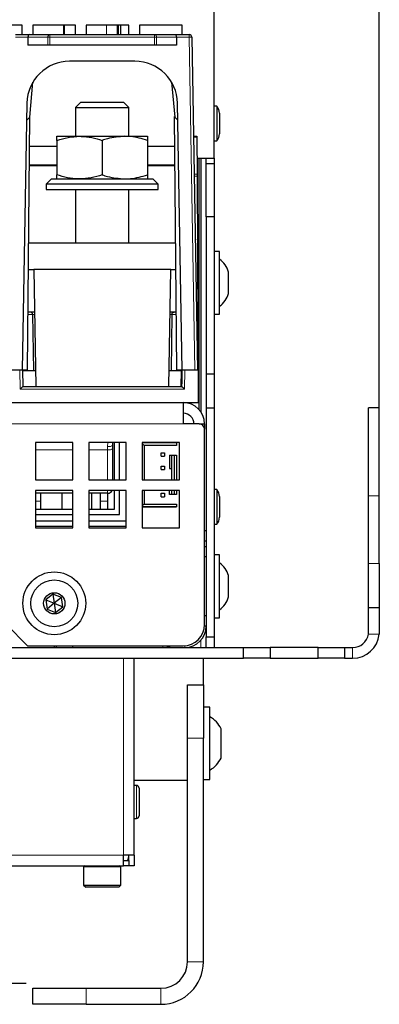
# Paper-space layout 'Blatt5' of a CAD drawing. Header units: millimetres. Extents: x 5 to 418, y 2 to 292.
# Tile 13 of 31: x 276 to 309, y 106 to 199. Entities that reach past the tile are written whole.
import ezdxf

# ---------------------------------------------------------------- set-up
doc = ezdxf.new("R2010")
doc.units = ezdxf.units.MM
doc.layers.add('SLD-0', color=7, linetype='Continuous')
doc.styles.add('SLDTEXTSTYLE1', font='TXT', dxfattribs={"width": 0.605})
doc.dimstyles.new('SLDDIMSTYLE6', dxfattribs={"dimtxt": 3.5, "dimasz": 3.302, "dimexe": 0, "dimexo": 0.0625, "dimgap": 0.875, "dimtad": 1, "dimlfac": 2, "dimrnd": 1e-09, "dimzin": 12, "dimdsep": 46, "dimtxsty": 'SLDTEXTSTYLE1', "dimsah": 1, "dimcen": 0.09, "dimadec": 0, "dimazin": 3, "dimtfac": 1, "dimtofl": 0, "dimtmove": 0, "dimatfit": 3, "dimfxl": 1, "dimfrac": 2, "dimtolj": 1, "dimtzin": 12, "dimarcsym": 0})
doc.dimstyles.new('SLDDIMSTYLE7', dxfattribs={"dimtxt": 3.5, "dimasz": 3.302, "dimexe": 0, "dimexo": 0.0625, "dimgap": 0.875, "dimtad": 1, "dimlfac": 2, "dimrnd": 1e-09, "dimzin": 12, "dimdsep": 46, "dimtxsty": 'SLDTEXTSTYLE1', "dimsah": 1, "dimcen": 0.09, "dimadec": 0, "dimazin": 3, "dimtfac": 1, "dimtmove": 0, "dimatfit": 0, "dimfxl": 1, "dimfrac": 2, "dimtolj": 1, "dimtzin": 12, "dimarcsym": 0})

# ---------------------------------------------------------------- blocks, each defined once
blk = doc.blocks.new('_D_35')
at = {"layer": 'SLD-0', "color": 7}
for p, q in [((263.793, 125.169), (263.793, 107.148)), ((269.793, 125.169), (269.793, 107.148)), ((263.793, 108.148), (241.267, 108.148)), ((269.793, 108.148), (263.793, 108.148)), ((269.793, 108.148), (276.143, 108.148))]:
    blk.add_line(p, q, dxfattribs=at)
for points in [[(263.793, 108.148), (260.491, 108.656), (260.491, 107.64)], [(269.793, 108.148), (273.095, 107.64), (273.095, 108.656)]]:
    blk.add_solid(points, dxfattribs=at)
at = {"layer": 'SLD-0', "color": 7, "char_height": 3.5, "attachment_point": 1, "style": 'SLDTEXTSTYLE1'}
for s, insert in [('%%c', (247.547, 112.659)), ('D=', (241.267, 112.669)), ('12', (252.65, 112.669))]:
    blk.add_mtext(s, dxfattribs=dict(at, insert=insert))
blk = doc.blocks.new('_D_36')
at = {"layer": 'SLD-0', "color": 7}
for p, q in [((113.293, 153.905), (113.293, 269.669)), ((309.293, 153.905), (309.293, 269.669)), ((113.293, 268.669), (309.293, 268.669))]:
    blk.add_line(p, q, dxfattribs=at)
for points in [[(113.293, 268.669), (116.595, 268.161), (116.595, 269.177)], [(309.293, 268.669), (305.991, 269.177), (305.991, 268.161)]]:
    blk.add_solid(points, dxfattribs=at)
at = {"layer": 'SLD-0', "color": 7, "insert": (207.282, 273.18), "char_height": 3.5, "attachment_point": 1, "style": 'SLDTEXTSTYLE1'}
blk.add_mtext('392', dxfattribs=at)

psp = doc.layouts.new('Blatt5')

# ---------------------------------------------------------------- linework, layer by layer
at = {"color": 7, "linetype": 'Continuous', "lineweight": 25}
for p, q in [((293.7926, 185.6183), (293.7926, 221.3683)), ((275.7926, 198.1183), (271.7926, 198.1183)), ((275.7926, 197.2183), (275.7926, 198.1183)), ((280.7926, 198.1183), (276.7926, 198.1183)), ((276.7926, 198.1183), (276.7926, 197.2183)), ((280.7926, 197.2183), (280.7926, 198.1183)), ((285.7926, 198.1183), (281.7926, 198.1183)), ((281.7926, 198.1183), (281.7926, 197.2183)), ((284.6926, 198.1183), (284.6926, 197.2183)), ((284.7926, 198.1183), (284.7926, 197.2183)), ((285.0426, 197.2183), (285.0426, 198.1183)), ((285.7926, 197.2183), (285.7926, 198.1183)), ((290.7926, 198.1183), (286.7926, 198.1183)), ((286.7926, 198.1183), (286.7926, 197.2183)), ((290.7926, 197.2183), (290.7926, 198.1183)), ((275.1381, 197.2183), (276.4231, 197.2183)), ((276.3196, 196.964), (276.325, 196.2183)), ((276.4231, 197.2183), (278.3733, 197.2183)), ((278.3733, 197.2183), (288.2119, 197.2183)), ((288.2119, 197.2183), (290.1621, 197.2183)), ((290.1621, 197.2183), (291.4471, 197.2183)), ((290.2656, 196.964), (290.2602, 196.2183)), ((291.697, 196.9727), (292.2426, 165.7183)), ((278.2019, 196.2183), (276.325, 196.2183)), ((278.3787, 196.2183), (278.2019, 196.2183)), ((288.2065, 196.2183), (278.3787, 196.2183)), ((288.3833, 196.2183), (288.2065, 196.2183)), ((290.2602, 196.2183), (288.3833, 196.2183)), ((286.3556, 194.7183), (280.2296, 194.7183)), ((276.4942, 189.4683), (276.7808, 192.7447)), ((289.8043, 192.7447), (290.091, 189.4683)), ((276.2302, 190.7881), (275.7926, 165.7183)), ((281.2926, 190.8683), (280.7926, 190.3683)), ((281.2926, 190.8683), (285.2926, 190.8683)), ((285.7926, 190.3683), (285.2926, 190.8683)), ((290.7926, 165.7183), (290.355, 190.7881)), ((294.0426, 190.5008), (293.7926, 190.5008)), ((294.0426, 190.5006), (294.0426, 187.2358)), ((276.2926, 165.7183), (276.5005, 189.54)), ((280.7926, 190.3683), (280.7926, 187.6683)), ((280.7926, 190.3683), (285.7926, 190.3683)), ((285.7926, 187.6683), (285.7926, 190.3683)), ((290.2926, 165.7183), (290.0847, 189.54)), ((294.2926, 189.8392), (294.2926, 187.8973)), ((276.202, 189.1762), (276.4942, 189.4683)), ((290.091, 189.4683), (290.3831, 189.1762)), ((279.0426, 187.6683), (281.1676, 187.6683)), ((279.0426, 187.2887), (279.0426, 184.0479)), ((281.1676, 187.6683), (285.4176, 187.6683)), ((283.2926, 187.2887), (283.2926, 184.0479)), ((285.4176, 187.6683), (287.5426, 187.6683)), ((287.5426, 187.2887), (287.5426, 184.0479)), ((291.8594, 187.6683), (292.1835, 187.6683)), ((292.1838, 187.5951), (292.199, 184.1128)), ((293.7926, 187.2358), (294.0426, 187.2358)), ((279.0426, 186.7183), (276.4759, 186.7183)), ((290.1093, 186.7183), (287.5426, 186.7183)), ((276.4601, 184.9183), (277.0426, 184.9183)), ((276.7926, 184.9683), (276.4606, 184.9683)), ((279.0426, 184.9683), (276.7926, 184.9683)), ((276.7926, 184.9183), (276.7935, 184.9683)), ((277.0426, 184.9183), (279.0426, 184.9183)), ((289.7926, 184.9683), (287.5426, 184.9683)), ((287.5426, 184.9183), (289.5426, 184.9183)), ((289.5426, 184.9183), (290.125, 184.9183)), ((289.7917, 184.9683), (289.7926, 184.9183)), ((290.1246, 184.9683), (289.7926, 184.9683)), ((292.1925, 185.6183), (293.7926, 185.6183)), ((292.3676, 185.6183), (292.3676, 162.019)), ((292.5426, 185.6183), (292.5426, 161.7986)), ((293.0426, 185.1183), (293.0426, 185.6183)), ((293.0426, 185.1183), (293.7926, 185.1183)), ((293.0426, 180.1183), (293.0426, 185.1183)), ((293.7926, 185.6183), (293.7926, 185.1183)), ((293.7926, 185.1183), (293.7926, 180.1183)), ((278.5426, 183.6683), (278.0426, 183.1683)), ((278.0426, 183.1683), (278.0426, 182.6683)), ((288.5426, 183.1683), (278.0426, 183.1683)), ((278.5426, 183.6683), (288.0426, 183.6683)), ((288.5426, 183.1683), (288.0426, 183.6683)), ((288.5426, 182.6683), (288.5426, 183.1683)), ((292.1998, 183.9404), (292.2926, 162.6683)), ((278.0426, 182.6683), (288.5426, 182.6683)), ((280.7926, 182.6683), (280.7926, 177.6683)), ((285.7926, 177.6683), (285.7926, 182.6683)), ((292.2188, 179.5683), (292.3676, 179.5683)), ((292.2196, 179.3933), (292.3676, 179.3933)), ((293.7926, 180.1183), (293.0426, 180.1183)), ((293.0426, 180.1183), (293.0426, 165.3683)), ((293.7926, 180.1183), (293.7926, 165.3683)), ((276.3969, 177.6683), (290.1883, 177.6683)), ((292.2926, 171.1433), (292.2926, 177.6433)), ((294.2926, 176.8683), (293.7926, 176.8683)), ((294.2926, 170.9685), (294.2926, 176.8683)), ((292.2926, 176.0683), (292.2341, 176.0683)), ((276.3751, 175.1683), (276.8608, 175.1683)), ((289.7244, 175.1683), (276.8608, 175.1683)), ((276.8608, 175.1683), (277.0528, 164.1683)), ((289.5324, 164.1683), (289.7244, 175.1683)), ((289.7244, 175.1683), (290.2101, 175.1683)), ((295.1426, 172.9184), (295.1426, 174.9183)), ((276.9306, 171.1683), (276.3401, 171.1683)), ((290.245, 171.1683), (289.6546, 171.1683)), ((292.2531, 171.7183), (292.2926, 171.7183)), ((292.2926, 171.1433), (292.3676, 171.1433)), ((292.2926, 170.1433), (292.2926, 171.1433)), ((276.7548, 170.9227), (276.836, 165.6683)), ((289.8303, 170.9227), (289.7492, 165.6683)), ((292.3676, 170.1433), (292.2926, 170.1433)), ((293.7926, 170.9683), (294.2926, 170.9683)), ((275.7926, 165.7183), (274.5927, 165.7183)), ((276.2926, 165.7183), (275.7926, 165.7183)), ((275.8007, 165.7183), (275.8278, 164.1683)), ((275.8016, 165.6683), (276.836, 165.6683)), ((276.836, 165.6683), (277.0266, 165.6683)), ((289.5586, 165.6683), (289.7492, 165.6683)), ((289.7492, 165.6683), (290.7402, 165.6683)), ((290.7926, 165.7183), (290.2926, 165.7183)), ((290.714, 164.1683), (290.7402, 165.6683)), ((290.7393, 165.7183), (290.7619, 164.4265)), ((290.7574, 164.1683), (290.7844, 165.7183)), ((291.9925, 165.7183), (290.7926, 165.7183)), ((292.2426, 165.7183), (291.9925, 165.7183)), ((293.0426, 165.3683), (293.0426, 162.1683)), ((293.0426, 165.3683), (293.7926, 165.3683)), ((293.7926, 165.3683), (293.7926, 162.1683)), ((275.8277, 164.1683), (290.7574, 164.1683)), ((238.2926, 162.6683), (292.2926, 162.6683)), ((290.8926, 162.6683), (290.8926, 160.6683)), ((293.0426, 162.1683), (293.7926, 162.1683)), ((293.0426, 162.1683), (293.0426, 140.6683)), ((293.7926, 162.1683), (293.7926, 140.6683)), ((309.2926, 162.1683), (308.2926, 162.1683)), ((308.2926, 153.9048), (308.2926, 162.1683)), ((309.2926, 153.9048), (309.2926, 162.1683)), ((292.3926, 160.6683), (290.8926, 160.6683)), ((292.3926, 160.6683), (292.8926, 160.6683)), ((292.8926, 160.6683), (292.8926, 160.1683)), ((292.8926, 141.8183), (292.8926, 160.1683)), ((280.5426, 158.9183), (277.0426, 158.9183)), ((277.0426, 158.9183), (277.0426, 155.4183)), ((280.5426, 155.4183), (280.5426, 158.9183)), ((285.5426, 158.9183), (282.0426, 158.9183)), ((282.0426, 158.9183), (282.0426, 155.4183)), ((284.2926, 158.6788), (284.2994, 158.9183)), ((284.2926, 158.3568), (284.2926, 158.6788)), ((284.2926, 155.4183), (284.2926, 158.3568)), ((284.4176, 158.9183), (284.4176, 155.4183)), ((284.9176, 155.4183), (284.9176, 158.9183)), ((285.5176, 158.9183), (285.5176, 155.4183)), ((285.5426, 155.4183), (285.5426, 158.9183)), ((290.5426, 158.9183), (287.0426, 158.9183)), ((287.0426, 158.9183), (287.0426, 155.4183)), ((290.2676, 158.8933), (287.0426, 158.8933)), ((287.2176, 158.6433), (287.0426, 158.8183)), ((290.2676, 158.6433), (287.2176, 158.6433)), ((287.2176, 158.6433), (287.2176, 155.4183)), ((290.2676, 158.9183), (290.2676, 158.8933)), ((290.2676, 158.8933), (290.2676, 158.6433)), ((290.5426, 155.4183), (290.5426, 158.9183)), ((289.6176, 157.7433), (289.6176, 156.4933)), ((289.6176, 157.7433), (289.8176, 157.7433)), ((289.8176, 155.4183), (289.8176, 157.7433)), ((289.8176, 157.7433), (290.0676, 157.7433)), ((290.0676, 155.4183), (290.0676, 157.7433)), ((290.0676, 157.7433), (290.2676, 157.7433)), ((290.2676, 157.7433), (290.2676, 155.4183)), ((289.6176, 156.4933), (289.8176, 156.4933)), ((277.0426, 155.4183), (280.5426, 155.4183)), ((282.0426, 155.4183), (285.5426, 155.4183)), ((287.0426, 155.4183), (290.5426, 155.4183)), ((280.5426, 154.4183), (277.0426, 154.4183)), ((277.0426, 154.4183), (277.0426, 150.9183)), ((280.5426, 150.9183), (280.5426, 154.4183)), ((285.5426, 154.4183), (282.0426, 154.4183)), ((282.0426, 154.4183), (282.0426, 150.9183)), ((284.4176, 154.4183), (284.4176, 152.6433)), ((284.9176, 152.1433), (284.9176, 154.4183)), ((285.5176, 154.4183), (285.5176, 151.5433)), ((285.5426, 150.9183), (285.5426, 154.4183)), ((290.5426, 154.4183), (287.0426, 154.4183)), ((287.0426, 154.4183), (287.0426, 150.9183)), ((287.2176, 154.4183), (287.2176, 153.1433)), ((289.6176, 154.0433), (289.6176, 154.4183)), ((289.8176, 154.0433), (289.8176, 154.4183)), ((290.0676, 154.0433), (290.0676, 154.4183)), ((290.2676, 154.4183), (290.2676, 154.0433)), ((290.5426, 150.9183), (290.5426, 154.4183)), ((294.0426, 154.5008), (293.7926, 154.5008)), ((294.0426, 154.5008), (294.0426, 151.2358)), ((280.5426, 154.1509), (277.0426, 154.1509)), ((277.4903, 154.1509), (277.4903, 152.6433)), ((279.4918, 154.1509), (279.4918, 152.6433)), ((283.7926, 154.1509), (282.0426, 154.1509)), ((282.2941, 154.1509), (282.2941, 152.6433)), ((283.0949, 154.1509), (283.0949, 152.6433)), ((283.7926, 154.1509), (283.7926, 153.4009)), ((289.8176, 154.0433), (289.6176, 154.0433)), ((290.0676, 154.0433), (289.8176, 154.0433)), ((290.2676, 154.0433), (290.0676, 154.0433)), ((294.2926, 153.8394), (294.2926, 151.8973)), ((308.2926, 147.5501), (308.2926, 153.9048)), ((309.2926, 147.5501), (309.2926, 153.9048)), ((280.5426, 152.6433), (277.0426, 152.6433)), ((284.4176, 152.6433), (282.0426, 152.6433)), ((283.7926, 153.4009), (283.7926, 152.6433)), ((287.2176, 153.1433), (287.0426, 152.9683)), ((287.0426, 152.8933), (290.2676, 152.8933)), ((290.2676, 152.8683), (287.0426, 152.8683)), ((287.2176, 153.1433), (290.2676, 153.1433)), ((290.2676, 153.1433), (290.2676, 152.8933)), ((290.2676, 152.8933), (290.2676, 152.8683)), ((277.0426, 152.1433), (280.5426, 152.1433)), ((282.0426, 152.1433), (284.9176, 152.1433)), ((280.5426, 151.5433), (277.0426, 151.5433)), ((280.5426, 151.0433), (277.0426, 151.0433)), ((277.0426, 150.9183), (280.5426, 150.9183)), ((285.5176, 151.5433), (282.0426, 151.5433)), ((285.5426, 151.0433), (282.0426, 151.0433)), ((282.0426, 150.9183), (285.5426, 150.9183)), ((287.0426, 150.9183), (290.5426, 150.9183)), ((293.7926, 151.2358), (294.0426, 151.2358)), ((292.8926, 150.6683), (293.0426, 150.6683)), ((293.0426, 149.6683), (292.8926, 149.6683)), ((292.8926, 149.1683), (293.0426, 149.1683)), ((293.0426, 148.1683), (292.8926, 148.1683)), ((294.2926, 148.3683), (293.7926, 148.3683)), ((294.2926, 143.5805), (294.2926, 148.3683)), ((308.2926, 143.4183), (308.2926, 147.5501)), ((309.2926, 147.5501), (309.2926, 143.4183)), ((295.1426, 144.7953), (295.1426, 146.4183)), ((278.6641, 144.6748), (277.9866, 144.1352)), ((279.47, 144.3578), (278.6641, 144.6748)), ((278.6641, 144.6748), (278.7926, 143.8183)), ((279.47, 144.3578), (278.7926, 143.8183)), ((279.5985, 143.5014), (279.47, 144.3578)), ((295.1426, 144.4183), (295.1426, 144.7953)), ((277.9866, 144.1352), (278.1152, 143.2788)), ((277.9866, 144.1352), (278.7926, 143.8183)), ((278.7926, 143.8183), (278.1152, 143.2788)), ((278.7926, 143.8183), (278.9211, 142.9619)), ((278.7926, 143.8183), (279.5985, 143.5014)), ((278.9211, 142.9619), (279.5985, 143.5014)), ((294.2926, 142.4683), (294.2926, 143.5805)), ((308.2926, 141.1683), (308.2926, 143.4183)), ((308.2926, 143.4183), (309.2926, 143.4183)), ((309.2926, 143.4183), (309.2926, 141.1683)), ((278.1152, 143.2788), (278.9211, 142.9619)), ((292.8926, 142.6683), (293.0426, 142.6683)), ((293.7926, 142.4683), (294.2926, 142.4683)), ((274.2926, 141.8183), (276.2926, 139.8183)), ((293.0426, 141.6683), (292.887, 141.6683)), ((293.0426, 140.6683), (293.7926, 140.6683)), ((293.0426, 139.6683), (293.0426, 140.6683)), ((293.7926, 140.6683), (293.7926, 139.6683)), ((308.2716, 140.9183), (308.2926, 141.1683)), ((309.2926, 141.1683), (309.2801, 140.9183)), ((126.0426, 139.6683), (296.5426, 139.6683)), ((276.2926, 139.8183), (290.8926, 139.8183)), ((278.7926, 139.8183), (278.7926, 139.6683)), ((278.9926, 139.6683), (278.9926, 139.8183)), ((280.4926, 139.8183), (280.4926, 139.6683)), ((296.5426, 138.6683), (296.5426, 139.6683)), ((296.5426, 139.6683), (299.0426, 139.6683)), ((299.0426, 139.6683), (299.0426, 138.6683)), ((303.5426, 139.6683), (299.0426, 139.6683)), ((303.5426, 138.6683), (303.5426, 139.6683)), ((303.5426, 139.6683), (306.0426, 139.6683)), ((306.0426, 139.6683), (306.0426, 138.6683)), ((306.0426, 139.6683), (306.7926, 139.6683)), ((126.0426, 138.6683), (296.5426, 138.6683)), ((286.2926, 120.1683), (286.2926, 138.6683)), ((292.7926, 136.1683), (292.7926, 138.6683)), ((299.0426, 138.6683), (296.5426, 138.6683)), ((299.0426, 138.6683), (303.5426, 138.6683)), ((306.0426, 138.6683), (303.5426, 138.6683)), ((306.0426, 138.6683), (306.7926, 138.6683)), ((291.2926, 136.1683), (292.7926, 136.1683)), ((291.2926, 127.1683), (291.2926, 136.1683)), ((292.7926, 136.1683), (292.7926, 131.1683)), ((293.3926, 134.0683), (292.7926, 134.0683)), ((293.3926, 127.2683), (293.3926, 134.0683)), ((294.4426, 129.2933), (294.4426, 132.0433)), ((292.7926, 110.1683), (292.7926, 131.1683)), ((291.2926, 127.1683), (286.2926, 127.1683)), ((286.4926, 126.7183), (286.2926, 126.7183)), ((291.2926, 110.1683), (291.2926, 127.1683)), ((292.7926, 127.2683), (293.3926, 127.2683)), ((286.7426, 126.4683), (286.7426, 123.8946)), ((286.7426, 123.8946), (286.7426, 123.8683)), ((286.2926, 123.6183), (286.4926, 123.6183)), ((285.2926, 119.1683), (285.2926, 120.1683)), ((286.2926, 120.1683), (285.2926, 120.1683)), ((285.2926, 119.6683), (285.7926, 119.6683)), ((285.7926, 119.6683), (285.7926, 120.1683)), ((285.7926, 119.6683), (285.7926, 119.1683)), ((286.2926, 120.1683), (286.2926, 119.1683)), ((137.2926, 119.1683), (285.2926, 119.1683)), ((281.5426, 119.1683), (281.5426, 119.0683)), ((281.5426, 119.0683), (281.5426, 117.3683)), ((285.0426, 119.0683), (285.0426, 119.1683)), ((285.0426, 117.3683), (285.0426, 119.0683)), ((285.7926, 119.1683), (285.2926, 119.1683)), ((286.2926, 119.1683), (285.7926, 119.1683)), ((281.5426, 117.3683), (281.7426, 117.1683)), ((281.5426, 117.3683), (285.0426, 117.3683)), ((284.8426, 117.1683), (281.7426, 117.1683)), ((284.8426, 117.1683), (285.0426, 117.3683)), ((276.7926, 106.1683), (276.7926, 107.6683)), ((276.7926, 107.6683), (281.7926, 107.6683)), ((281.7926, 107.6683), (288.7926, 107.6683)), ((281.7926, 106.1683), (276.7926, 106.1683)), ((281.7926, 106.1683), (288.7926, 106.1683))]:
    psp.add_line(p, q, dxfattribs=at)
at = {"color": 7, "linetype": 'Continuous', "lineweight": 18}
for p, q in [((279.6594, 197.2183), (279.6594, 198.1183)), ((279.7524, 198.1183), (279.7524, 197.2183)), ((283.6926, 197.2183), (283.6926, 198.1183)), ((276.3196, 196.964), (275.1381, 196.964)), ((278.1965, 196.964), (276.3196, 196.964)), ((278.2019, 196.2183), (278.1965, 196.964)), ((278.3733, 196.964), (278.3733, 197.2183)), ((288.2119, 196.964), (278.3733, 196.964)), ((278.3733, 196.964), (278.3787, 196.2183)), ((288.2065, 196.2183), (288.2119, 196.964)), ((288.2119, 196.964), (288.2119, 197.2183)), ((288.3886, 196.964), (288.3833, 196.2183)), ((290.2656, 196.964), (288.3886, 196.964)), ((291.4471, 196.964), (290.2656, 196.964)), ((291.4471, 197.2183), (291.4471, 196.964)), ((291.9925, 165.7183), (291.4471, 196.964)), ((292.1838, 187.5951), (291.8607, 187.5951)), ((277.0434, 184.9683), (277.0426, 184.9183)), ((289.5426, 184.9183), (289.5417, 184.9683)), ((291.9215, 184.1128), (292.199, 184.1128)), ((292.1998, 183.9404), (291.9245, 183.9404)), ((292.2926, 177.6433), (292.3676, 177.6433)), ((276.7548, 170.9227), (276.338, 170.9227)), ((276.9349, 170.9227), (276.7548, 170.9227)), ((289.8303, 170.9227), (289.6503, 170.9227)), ((290.2472, 170.9227), (289.8303, 170.9227)), ((275.5821, 163.9227), (275.5508, 165.7183)), ((291.0344, 165.7183), (291.0031, 163.9227)), ((291.0031, 163.9227), (275.5821, 163.9227)), ((248.2926, 160.6683), (290.8926, 160.6683)), ((280.5426, 158.2274), (277.0426, 158.2274)), ((283.7926, 158.2274), (282.0426, 158.2274)), ((283.7926, 158.2274), (283.7926, 158.5494)), ((283.7926, 155.4183), (283.7926, 158.2274)), ((283.7926, 154.1509), (283.7926, 154.4183)), ((308.2926, 153.9048), (309.2926, 153.9048)), ((277.0426, 153.4009), (277.4903, 153.4009)), ((283.0949, 153.4009), (283.7926, 153.4009)), ((308.2926, 147.5501), (309.2926, 147.5501)), ((309.2801, 140.9183), (308.2716, 140.9183)), ((288.9926, 139.8183), (288.9926, 139.6683)), ((291.0426, 139.6683), (291.0426, 139.824)), ((292.5426, 140.3454), (292.5426, 139.6683)), ((306.7926, 139.6683), (306.7926, 138.6683)), ((285.2926, 120.1683), (285.2926, 138.6683)), ((292.7926, 131.1683), (291.2926, 131.1683)), ((286.4926, 126.7183), (286.4926, 123.6496)), ((286.4926, 123.6496), (286.4926, 123.6183)), ((137.2926, 120.1683), (285.2926, 120.1683)), ((285.0426, 119.0683), (281.5426, 119.0683)), ((291.2926, 110.1683), (292.7926, 110.1683)), ((281.7926, 107.6683), (281.7926, 106.1683)), ((288.7926, 107.6683), (288.7926, 106.1683))]:
    psp.add_line(p, q, dxfattribs=at)
at = {"color": 7, "linetype": 'Continuous', "lineweight": 25, "flags": 128}
for points in [[(292.1835, 187.6683), (292.1835, 187.6635), (292.1836, 187.6493), (292.1837, 187.6262), (292.1838, 187.5951)], [(292.199, 184.1128), (292.1992, 184.0758), (292.1994, 184.0337), (292.1996, 183.988), (292.1998, 183.9404)], [(292.3676, 179.0242), (292.2648, 179.0984), (292.2208, 179.1269)], [(292.2926, 177.6433), (292.2734, 177.8384), (292.2257, 178.003)], [(288.9926, 139.6683), (289.3828, 139.7067), (289.7525, 139.8183)]]:
    psp.add_lwpolyline(points, dxfattribs=at)
at = {"color": 7, "linetype": 'Continuous', "lineweight": 18, "flags": 128}
psp.add_lwpolyline([(283.7926, 158.5494), (283.8067, 158.9126), (283.8072, 158.9183)], dxfattribs=at)
at = {"color": 7, "linetype": 'Continuous', "lineweight": 25}
for radius in [2.95, 2.2, 1]:
    psp.add_circle((278.7926, 143.8183), radius, dxfattribs=at)
at = {"color": 7, "linetype": 'Continuous', "lineweight": 18}
for centre, radius, start, end in [((278.4185, 196.9983), 0.2246, 101.617708, 188.793423), ((278.2849, 207.7256), 10.7621, 269.529497, 270.470503), ((288.1667, 196.9983), 0.2246, 351.206577, 78.382292), ((288.3003, 207.7256), 10.7621, 269.529497, 270.470503), ((291.4468, 200.5548), 3.5909, 270.004102, 273.995704), ((283.9092, 159.1294), 0.5916, 258.630351, 310.391147), ((283.9092, 158.8074), 0.5916, 258.630907, 310.390591)]:
    psp.add_arc(centre, radius, start, end, dxfattribs=at)
at = {"color": 7, "linetype": 'Continuous', "lineweight": 25}
for centre, radius, start, end in [((291.4471, 196.9683), 0.25, 1, 90), ((280.2296, 190.7183), 4, 90, 179), ((286.3556, 190.7183), 4, 1, 90), ((293.2926, 189.8394), 1, 0, 41.409622), ((293.2926, 187.8973), 1, 318.590378, 0), ((293.1998, 174.4432), 2, 13.741315, 56.881112), ((293.1998, 173.3934), 2, 303.118888, 346.258685), ((290.8926, 160.6683), 2, 0, 90), ((290.8926, 160.6683), 1, 0, 90), ((292.3926, 160.1683), 0.5, 0, 90), ((283.7926, 154.6509), 0.5, 270, 332.279577), ((293.2926, 153.8394), 1, 0, 41.409622), ((293.2926, 151.8973), 1, 318.590378, 0), ((293.1998, 145.9432), 2, 13.741315, 56.881112), ((293.1998, 144.8934), 2, 303.118888, 346.258685), ((290.8926, 141.8183), 2, 270, 0), ((291.0426, 141.6683), 2, 270, 0), ((306.7926, 141.1683), 1.5, 270, 350.405932), ((306.7926, 141.1683), 2.5, 270, 354.26083), ((292.1787, 130.9828), 2.5, 25.099917, 60.950215), ((292.1787, 130.3538), 2.5, 299.049785, 334.900083), ((286.4926, 126.4683), 0.25, 0, 90), ((286.4926, 123.8683), 0.25, 270, 0), ((284.7926, 120.1683), 1, 330.060598, 0), ((281.6426, 119.0683), 0.1, 90, 180), ((284.9426, 119.0683), 0.1, 0, 90), ((288.7926, 110.1683), 4, 270, 0), ((288.7926, 110.1683), 2.5, 270, 0)]:
    psp.add_arc(centre, radius, start, end, dxfattribs=at)
for centre, major_axis, ratio, start_param, end_param in [((276.4231, 196.9683), (0, 0.25), 0.4142136, 0, 1.5882496), ((290.1621, 196.9683), (0, 0.25), 0.4142136, 4.6949357, 6.2831853), ((275.5821, 163.9183), (0.2457, 0.25), 0.0087255, 0.0085744, 1.5619174), ((291.0031, 163.9183), (-0.2457, 0.25), 0.0087255, 4.7212679, 6.274611)]:
    psp.add_ellipse(centre, major_axis=major_axis, ratio=ratio, start_param=start_param, end_param=end_param, dxfattribs=at)
for points, knots in [([(279.0426, 187.2887), (279.3877, 187.3948), (280.0843, 187.609), (280.8043, 187.6484), (281.1676, 187.6683)], [0, 0, 0, 0, 0.495453, 1, 1, 1, 1]), ([(279.0426, 187.2887), (279.0426, 187.3948), (279.0426, 187.609), (279.0426, 187.6484), (279.0426, 187.6683)], [0, 0, 0, 0, 0.4954608, 1, 1, 1, 1]), ([(281.1676, 187.6683), (281.218, 187.6679), (281.5994, 187.6644), (282.3186, 187.5815), (282.9659, 187.3869), (283.2926, 187.2887)], [0, 0, 0, 0, 0.070085, 0.5307851, 1, 1, 1, 1]), ([(285.4176, 187.6683), (284.8633, 187.6227), (284.1438, 187.5634), (283.4516, 187.34), (283.2926, 187.2887)], [0, 0, 0, 0, 0.77029106, 1, 1, 1, 1]), ([(287.5426, 187.2887), (287.0147, 187.4415), (286.314, 187.6443), (285.5949, 187.6636), (285.4176, 187.6683)], [0, 0, 0, 0, 0.7534217, 1, 1, 1, 1]), ([(287.5426, 187.6683), (287.5426, 187.6679), (287.5426, 187.6644), (287.5426, 187.5815), (287.5426, 187.3869), (287.5426, 187.2887)], [0, 0, 0, 0, 0.0700907, 0.530775, 1, 1, 1, 1]), ([(281.1676, 183.6683), (281.1172, 183.6688), (280.7358, 183.6722), (280.0166, 183.7551), (279.3692, 183.9497), (279.0426, 184.0479)], [0, 0, 0, 0, 0.07009296, 0.53078656, 1, 1, 1, 1]), ([(279.0426, 183.6683), (279.0426, 183.6688), (279.0426, 183.6722), (279.0426, 183.7551), (279.0426, 183.9497), (279.0426, 184.0479)], [0, 0, 0, 0, 0.0700907, 0.530775, 1, 1, 1, 1]), ([(283.2926, 184.0479), (282.9475, 183.9418), (282.2509, 183.7277), (281.5309, 183.6882), (281.1676, 183.6683)], [0, 0, 0, 0, 0.4954547, 1, 1, 1, 1]), ([(283.2926, 184.0479), (283.4516, 183.9966), (284.1438, 183.7733), (284.8633, 183.714), (285.4176, 183.6683)], [0, 0, 0, 0, 0.22970894, 1, 1, 1, 1]), ([(285.4176, 183.6683), (285.5949, 183.6731), (286.314, 183.6923), (287.0147, 183.8951), (287.5426, 184.0479)], [0, 0, 0, 0, 0.2465783, 1, 1, 1, 1]), ([(287.5426, 184.0479), (287.5426, 183.9418), (287.5426, 183.7277), (287.5426, 183.6882), (287.5426, 183.6683)], [0, 0, 0, 0, 0.4954608, 1, 1, 1, 1]), ([(276.7548, 170.9227), (276.7528, 170.946), (276.7486, 170.9924), (276.7201, 171.0597), (276.6711, 171.1222), (276.6066, 171.1601), (276.5595, 171.1682), (276.5391, 171.1683), (276.5386, 171.1683)], [0, 0, 0, 0, 0.1542661, 0.307879, 0.5179097, 0.7913349, 0.9950415, 1, 1, 1, 1]), ([(289.8303, 170.9227), (289.8324, 170.946), (289.8365, 170.9924), (289.8651, 171.0597), (289.9141, 171.1222), (289.9786, 171.1601), (290.0256, 171.1682), (290.0461, 171.1683), (290.0466, 171.1683)], [0, 0, 0, 0, 0.1542633, 0.3078813, 0.5179113, 0.7913356, 0.9950415, 1, 1, 1, 1]), ([(288.8076, 157.6383), (288.8076, 157.6673), (288.8076, 157.7016), (288.8076, 157.7637), (288.8076, 157.7929), (288.8076, 157.824), (288.8076, 157.8675), (288.8076, 157.9125), (288.8076, 157.9432), (288.8076, 157.9583)], [0, 0, 0, 0, 0.3563038, 0.423225, 0.4909061, 0.55001, 0.6239076, 0.8153618, 1, 1, 1, 1]), ([(288.8076, 157.9583), (288.8365, 157.9583), (288.8709, 157.9583), (288.933, 157.9583), (288.9621, 157.9583), (288.9932, 157.9583), (289.0368, 157.9583), (289.0817, 157.9583), (289.1125, 157.9583), (289.1276, 157.9583)], [0, 0, 0, 0, 0.3563087, 0.4232265, 0.4909076, 0.5500114, 0.6239054, 0.8153596, 1, 1, 1, 1]), ([(288.8076, 157.6383), (288.8365, 157.6383), (288.8709, 157.6383), (288.933, 157.6383), (288.9621, 157.6383), (288.9932, 157.6383), (289.0368, 157.6383), (289.0817, 157.6383), (289.1125, 157.6383), (289.1276, 157.6383)], [0, 0, 0, 0, 0.3563087, 0.4232265, 0.4909076, 0.5500114, 0.6239054, 0.8153596, 1, 1, 1, 1]), ([(289.1276, 157.9583), (289.1276, 157.9294), (289.1276, 157.895), (289.1276, 157.8329), (289.1276, 157.8038), (289.1276, 157.7727), (289.1276, 157.7291), (289.1276, 157.6842), (289.1276, 157.6534), (289.1276, 157.6383)], [0, 0, 0, 0, 0.3563043, 0.4232255, 0.4909067, 0.5500066, 0.6239043, 0.8153616, 1, 1, 1, 1]), ([(288.8076, 156.3683), (288.8076, 156.3973), (288.8076, 156.4316), (288.8076, 156.4937), (288.8076, 156.5229), (288.8076, 156.554), (288.8076, 156.5975), (288.8076, 156.6425), (288.8076, 156.6732), (288.8076, 156.6883)], [0, 0, 0, 0, 0.3563038, 0.423225, 0.4909061, 0.55001, 0.6239076, 0.8153618, 1, 1, 1, 1]), ([(288.8076, 156.6883), (288.8365, 156.6883), (288.8709, 156.6883), (288.933, 156.6883), (288.9621, 156.6883), (288.9932, 156.6883), (289.0368, 156.6883), (289.0817, 156.6883), (289.1125, 156.6883), (289.1276, 156.6883)], [0, 0, 0, 0, 0.3563087, 0.4232265, 0.4909076, 0.5500114, 0.6239054, 0.8153596, 1, 1, 1, 1]), ([(288.8076, 156.3683), (288.8365, 156.3683), (288.8709, 156.3683), (288.933, 156.3683), (288.9621, 156.3683), (288.9932, 156.3683), (289.0368, 156.3683), (289.0817, 156.3683), (289.1125, 156.3683), (289.1276, 156.3683)], [0, 0, 0, 0, 0.3563087, 0.4232265, 0.4909076, 0.5500114, 0.6239054, 0.8153596, 1, 1, 1, 1]), ([(289.1276, 156.6883), (289.1276, 156.6594), (289.1276, 156.625), (289.1276, 156.5629), (289.1276, 156.5338), (289.1276, 156.5027), (289.1276, 156.4591), (289.1276, 156.4142), (289.1276, 156.3834), (289.1276, 156.3683)], [0, 0, 0, 0, 0.3563043, 0.4232255, 0.4909067, 0.5500066, 0.6239043, 0.8153616, 1, 1, 1, 1]), ([(288.8076, 153.8283), (288.8076, 153.8573), (288.8076, 153.8916), (288.8076, 153.9537), (288.8076, 153.9829), (288.8076, 154.014), (288.8076, 154.0575), (288.8076, 154.1025), (288.8076, 154.1332), (288.8076, 154.1483)], [0, 0, 0, 0, 0.3563041, 0.4232254, 0.4909046, 0.5500085, 0.6239061, 0.8153605, 1, 1, 1, 1]), ([(288.8076, 154.1483), (288.8365, 154.1483), (288.8709, 154.1483), (288.933, 154.1483), (288.9621, 154.1483), (288.9932, 154.1483), (289.0368, 154.1483), (289.0817, 154.1483), (289.1125, 154.1483), (289.1276, 154.1483)], [0, 0, 0, 0, 0.3563087, 0.4232265, 0.4909076, 0.5500114, 0.6239054, 0.8153596, 1, 1, 1, 1]), ([(288.8076, 153.8283), (288.8365, 153.8283), (288.8709, 153.8283), (288.933, 153.8283), (288.9621, 153.8283), (288.9932, 153.8283), (289.0368, 153.8283), (289.0817, 153.8283), (289.1125, 153.8283), (289.1276, 153.8283)], [0, 0, 0, 0, 0.3563087, 0.4232265, 0.4909076, 0.5500114, 0.6239054, 0.8153596, 1, 1, 1, 1]), ([(289.1276, 154.1483), (289.1276, 154.1194), (289.1276, 154.085), (289.1276, 154.0229), (289.1276, 153.9938), (289.1276, 153.9627), (289.1276, 153.9191), (289.1276, 153.8742), (289.1276, 153.8434), (289.1276, 153.8283)], [0, 0, 0, 0, 0.3563041, 0.4232254, 0.4909046, 0.5500085, 0.6239061, 0.8153605, 1, 1, 1, 1])]:
    psp.add_open_spline(points, degree=3, knots=knots, dxfattribs=at)

# ---------------------------------------------------------------- dimensions: what is measured, and where the dimension line sits
at = {"layer": 'SLD-0', "color": 7}
dim = psp.add_linear_dim(base=(309.2926, 268.6687), p1=(113.2926, 153.9048), p2=(309.2926, 153.9048), dimstyle='SLDDIMSTYLE6', dxfattribs=at)
dim.commit()
dim.dimension.update_dxf_attribs({"geometry": '_D_36', "text_midpoint": (211.2926, 268.6687), "dimtype": 160})
dim = psp.add_linear_dim(base=(263.7926, 108.1476), p1=(269.7926, 125.1688), p2=(263.7926, 125.1688), text='D=%%c<>', dimstyle='SLDDIMSTYLE7', dxfattribs=at)
dim.commit()
dim.dimension.update_dxf_attribs({"geometry": '_D_35', "text_midpoint": (249.632, 108.1476), "dimtype": 160})

doc.saveas('drawing.dxf')
